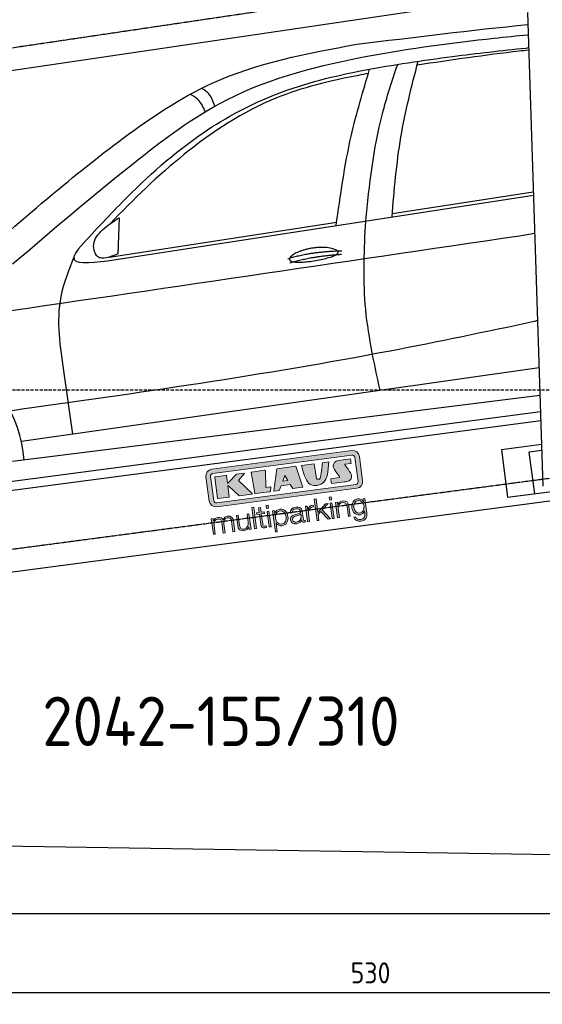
# Model space of a CAD drawing. Header units: millimetres. Extents: x -338 to 6218, y -302 to 5369.
# Tile 2 of 4: x 1678 to 3423, y -302 to 2987. Entities that reach past the tile are written whole.
import ezdxf

# ---------------------------------------------------------------- set-up
doc = ezdxf.new("R2010")
doc.units = ezdxf.units.MM
doc.linetypes.add('GEN3', pattern=[6.25, 5, -1.25])
doc.linetypes.add('GEN7', pattern=[15, 10, -2.5, 0, -2.5])
for name, color, linetype in [('3', 6, 'GEN3'), ('4', 3, 'Continuous'), ('5', 3, 'Continuous'), ('7', 4, 'GEN7'), ('car', 10, 'Continuous'), ('Logo', 7, 'Continuous')]:
    doc.layers.add(name, color=color, linetype=linetype)
doc.styles.get("Standard").update_dxf_attribs({"font": 'ISOCP.SHX'})
doc.dimstyles.new('GEN-ISO$0', dxfattribs={"dimscale": 20, "dimtxt": 3.5, "dimasz": 2, "dimexe": 2, "dimexo": 1, "dimgap": 1.5, "dimtad": 1, "dimdec": 1, "dimlfac": 0.1, "dimdsep": 46, "dimtxsty": 'STANDARD', "dimblk": 'PUNKT', "dimcen": 2, "dimclrd": 256, "dimclre": 256, "dimclrt": 2, "dimadec": 0, "dimazin": 0, "dimtp": 0.1, "dimtm": 0.1, "dimtfac": 0.71, "dimtdec": 1, "dimtmove": 2, "dimatfit": 3, "dimldrblk": 'PUNKT', "dimfxl": 1, "dimtolj": 1, "dimarcsym": 0})

# ---------------------------------------------------------------- blocks, each defined once
blk = doc.blocks.new('PUNKT')
at = {"layer": '4', "color": 0, "linetype": 'ByBlock'}
blk.add_line((-0.5, 0), (-1, 0), dxfattribs=at)
at = {"layer": '4', "color": 0, "linetype": 'ByBlock', "const_width": 0.5}
blk.add_lwpolyline([(-0.25, 0, 1), (0.25, 0, 1)], format="xyb", close=True, dxfattribs=at)
blk = doc.blocks.new('*D3')
at = {"layer": '5', "lineweight": -2}
for p, q in [((200, -20.2), (200, -301.7)), ((5500, -20.2), (5500, -301.7)), ((240, -261.7), (5460, -261.7))]:
    blk.add_line(p, q, dxfattribs=at)
at = {"layer": 'DEFPOINTS', "color": 0}
for p in [(200, -0.2), (5500, -0.2), (5500, -261.7)]:
    blk.add_point(p, dxfattribs=at)
at = {"layer": '5', "lineweight": -2, "xscale": 40, "yscale": 40, "zscale": 40, "rotation": 180}
blk.add_blockref('PUNKT', (200, -261.7), dxfattribs=at)
at = {"layer": '5', "lineweight": -2, "xscale": 40, "yscale": 40, "zscale": 40}
blk.add_blockref('PUNKT', (5500, -261.7), dxfattribs=at)
at = {"layer": '5', "color": 2, "insert": (2850, -196.7), "char_height": 70, "attachment_point": 5}
blk.add_mtext('\\A1;530', dxfattribs=at)
blk = doc.blocks.new('KLAUS')
at = {"layer": 'Logo'}
h = blk.add_hatch(color=8, dxfattribs=at)
h.dxf.hatch_style = 2
edge = h.paths.add_edge_path()
edge.add_spline(control_points=[(3.6, 29.09), (2.88, 29.09), (2.3, 28.51), (2.3, 27.8), (2.3, 27.8), (2.3, 16.11), (2.3, 16.11), (2.3, 15.39), (2.88, 14.81), (3.6, 14.81), (3.6, 14.81), (71.16, 14.81), (71.16, 14.81), (71.88, 14.81), (72.46, 15.39), (72.46, 16.11), (72.46, 16.11), (72.46, 27.8), (72.46, 27.8), (72.46, 28.51), (71.88, 29.09), (71.16, 29.09), (71.16, 29.09), (3.6, 29.09), (3.6, 29.09), (3.6, 29.09), (3.6, 29.09), (3.6, 29.09)], knot_values=[0, 0, 0, 0, 1, 1, 1, 2, 2, 2, 3, 3, 3, 4, 4, 4, 5, 5, 5, 6, 6, 6, 7, 7, 7, 8, 8, 8, 9, 9, 9, 9], degree=3, periodic=0)
edge = h.paths.add_edge_path()
edge.add_spline(control_points=[(3.35, 31.23), (3.35, 31.23), (71.47, 31.23), (71.47, 31.23), (73.26, 31.23), (74.71, 29.77), (74.71, 27.99), (74.71, 27.99), (74.71, 16.17), (74.71, 16.17), (74.71, 14.38), (73.26, 12.93), (71.47, 12.93), (71.47, 12.93), (3.35, 12.93), (3.35, 12.93), (1.56, 12.93), (0.11, 14.38), (0.11, 16.17), (0.11, 16.17), (0.11, 27.99), (0.11, 27.99), (0.11, 29.77), (1.56, 31.23), (3.35, 31.23), (3.35, 31.23), (3.35, 31.23), (3.35, 31.23)], knot_values=[0, 0, 0, 0, 1, 1, 1, 2, 2, 2, 3, 3, 3, 4, 4, 4, 5, 5, 5, 6, 6, 6, 7, 7, 7, 8, 8, 8, 9, 9, 9, 9], degree=3, periodic=0)
h = blk.add_hatch(color=8, dxfattribs=at)
h.dxf.hatch_style = 2
edge = h.paths.add_edge_path()
edge.add_spline(control_points=[(4.5, 27.33), (4.5, 27.33), (9.7, 27.33), (9.7, 27.33), (9.84, 27.33), (9.96, 27.22), (9.96, 27.08), (9.96, 27.08), (9.96, 23.69), (9.96, 23.69), (9.96, 23.69), (9.94, 23.64), (10.04, 23.59), (10.14, 23.53), (10.2, 23.57), (10.2, 23.57), (10.2, 23.57), (10.51, 23.75), (10.51, 23.75), (10.51, 23.75), (14.94, 27.33), (14.94, 27.33), (14.94, 27.33), (18.41, 27.33), (18.41, 27.33), (18.41, 27.33), (18.49, 27.33), (18.56, 27.2), (18.65, 27.04), (18.53, 26.91), (18.53, 26.91), (18.53, 26.91), (15.49, 24.11), (15.49, 24.11), (15.49, 24.11), (21.14, 17.06), (21.14, 17.06), (21.14, 17.06), (21.13, 16.91), (21.13, 16.91), (21.08, 16.84), (20.99, 16.82), (20.99, 16.82), (20.99, 16.82), (14.7, 16.82), (14.7, 16.82), (14.7, 16.82), (10.26, 22.17), (10.26, 22.17), (10.26, 22.17), (10.19, 22.24), (10.08, 22.21), (9.97, 22.18), (9.96, 22.11), (9.96, 22.11), (9.96, 22.11), (9.96, 17.08), (9.96, 17.08), (9.96, 16.94), (9.84, 16.82), (9.7, 16.82), (9.7, 16.82), (4.5, 16.82), (4.5, 16.82), (4.36, 16.82), (4.25, 16.94), (4.25, 17.08), (4.25, 17.08), (4.25, 27.08), (4.25, 27.08), (4.25, 27.22), (4.36, 27.33), (4.5, 27.33), (4.5, 27.33), (4.5, 27.33), (4.5, 27.33)], knot_values=[0, 0, 0, 0, 1, 1, 1, 2, 2, 2, 3, 3, 3, 4, 4, 4, 5, 5, 5, 6, 6, 6, 7, 7, 7, 8, 8, 8, 9, 9, 9, 10, 10, 10, 11, 11, 11, 12, 12, 12, 13, 13, 13, 14, 14, 14, 15, 15, 15, 16, 16, 16, 17, 17, 17, 18, 18, 18, 19, 19, 19, 20, 20, 20, 21, 21, 21, 22, 22, 22, 23, 23, 23, 24, 24, 24, 25, 25, 25, 25], degree=3, periodic=0)
h = blk.add_hatch(color=8, dxfattribs=at)
h.dxf.hatch_style = 2
h.paths.add_polyline_path([(22.42, 17.06), (21.97, 27.15), (22.24, 27.33), (28.55, 27.33), (28.86, 26.97), (28.01, 19.08), (30.26, 19.07), (30.44, 18.95), (30.08, 16.95), (29.49, 16.82), (22.6, 16.82)])
h = blk.add_hatch(color=8, dxfattribs=at)
h.paths.add_polyline_path([(36.52, 21.01), (38.93, 21.01), (37.87, 23.57)])
h.paths.add_polyline_path([(34.52, 27.33), (43.65, 27.33), (45.76, 16.94), (45.57, 16.82), (40.83, 16.82), (39.89, 18.95), (35.42, 18.95), (34.27, 16.82), (31.78, 16.82), (31.66, 17)])
h = blk.add_hatch(color=8, dxfattribs=at)
h.dxf.hatch_style = 2
edge = h.paths.add_edge_path()
edge.add_spline(control_points=[(52.69, 27.32), (52.69, 27.32), (52.88, 20.14), (52.88, 20.14), (53.01, 19.89), (53.2, 19.77), (53.43, 19.71), (53.91, 19.59), (54.43, 19.57), (54.64, 20.03), (55.23, 21.34), (56.27, 25.45), (56.6, 27.33), (56.6, 27.33), (59.77, 27.33), (59.77, 27.33), (58.77, 23.9), (58.56, 16.82), (52.63, 16.76), (48.72, 16.72), (48.01, 19.35), (47.27, 22.24), (46.89, 23.68), (46.54, 27.33), (46.54, 27.33), (46.54, 27.33), (52.69, 27.32), (52.69, 27.32), (52.69, 27.32), (52.69, 27.32), (52.69, 27.32)], knot_values=[0, 0, 0, 0, 1, 1, 1, 2, 2, 2, 3, 3, 3, 4, 4, 4, 5, 5, 5, 6, 6, 6, 7, 7, 7, 8, 8, 8, 9, 9, 9, 10, 10, 10, 10], degree=3, periodic=0)
h = blk.add_hatch(color=8, dxfattribs=at)
h.dxf.hatch_style = 2
edge = h.paths.add_edge_path()
edge.add_spline(control_points=[(64.46, 27.33), (64.46, 27.33), (70.31, 27.33), (70.31, 27.33), (70.31, 26.52), (70.31, 26.02), (70.31, 25.12), (70.31, 25.12), (67.3, 25.12), (67.3, 25.12), (67.24, 25.04), (67.25, 25.11), (67.25, 24.91), (67.25, 24.88), (69.73, 20.38), (69.73, 19.57), (69.73, 16.4), (67.22, 16.81), (65.9, 16.82), (65.9, 16.82), (59.59, 16.82), (59.59, 16.82), (59.59, 17.76), (59.59, 18.23), (59.59, 19.14), (59.59, 19.14), (63.75, 19.14), (63.75, 19.14), (63.82, 19.22), (63.81, 19.11), (63.81, 19.31), (63.81, 20.32), (61.58, 23.06), (61.58, 24.63), (61.58, 26.33), (62.83, 27.34), (64.46, 27.33), (64.46, 27.33), (64.46, 27.33), (64.46, 27.33)], knot_values=[0, 0, 0, 0, 1, 1, 1, 2, 2, 2, 3, 3, 3, 4, 4, 4, 5, 5, 5, 6, 6, 6, 7, 7, 7, 8, 8, 8, 9, 9, 9, 10, 10, 10, 11, 11, 11, 12, 12, 12, 13, 13, 13, 13], degree=3, periodic=0)
h = blk.add_hatch(color=30, dxfattribs=at)
h.dxf.hatch_style = 2
h.paths.add_polyline_path([(20.07, 0), (20.99, 0), (20.99, 10.45), (20.07, 10.45)])
h = blk.add_hatch(color=30, dxfattribs=at)
h.dxf.hatch_style = 2
edge = h.paths.add_edge_path()
edge.add_spline(control_points=[(24.22, 9.82), (24.22, 9.82), (23.3, 9.82), (23.3, 9.82), (23.3, 9.82), (23.3, 7.55), (23.3, 7.55), (23.3, 7.55), (21.98, 7.55), (21.98, 7.55), (21.98, 7.55), (21.98, 6.78), (21.98, 6.78), (21.98, 6.78), (23.3, 6.78), (23.3, 6.78), (23.3, 6.78), (23.3, 1.61), (23.3, 1.61), (23.28, 0.32), (23.71, -0.09), (24.94, -0.09), (25.22, -0.09), (25.48, -0.06), (25.76, -0.06), (25.76, -0.06), (25.76, 0.73), (25.76, 0.73), (25.5, 0.7), (25.23, 0.69), (24.97, 0.69), (24.31, 0.73), (24.22, 1.08), (24.22, 1.68), (24.22, 1.68), (24.22, 6.78), (24.22, 6.78), (24.22, 6.78), (25.76, 6.78), (25.76, 6.78), (25.76, 6.78), (25.76, 7.55), (25.76, 7.55), (25.76, 7.55), (24.22, 7.55), (24.22, 7.55), (24.22, 7.55), (24.22, 9.82), (24.22, 9.82), (24.22, 9.82), (24.22, 9.82), (24.22, 9.82)], knot_values=[0, 0, 0, 0, 1, 1, 1, 2, 2, 2, 3, 3, 3, 4, 4, 4, 5, 5, 5, 6, 6, 6, 7, 7, 7, 8, 8, 8, 9, 9, 9, 10, 10, 10, 11, 11, 11, 12, 12, 12, 13, 13, 13, 14, 14, 14, 15, 15, 15, 16, 16, 16, 17, 17, 17, 17], degree=3, periodic=0)
h = blk.add_hatch(color=30, dxfattribs=at)
h.paths.add_polyline_path([(27.1, 0), (28.03, 0), (28.03, 7.55), (27.1, 7.55)])
h.paths.add_polyline_path([(27.1, 8.98), (28.03, 8.98), (28.03, 10.45), (27.1, 10.45)])
h = blk.add_hatch(color=30, dxfattribs=at)
h.dxf.hatch_style = 2
h.paths.add_polyline_path([(50.4, 0), (51.32, 0), (51.32, 2.87), (52.82, 4.11), (55.8, 0), (56.96, 0), (53.52, 4.76), (56.74, 7.55), (55.51, 7.55), (51.32, 3.89), (51.32, 10.45), (50.4, 10.45)])
h = blk.add_hatch(color=30, dxfattribs=at)
h.paths.add_polyline_path([(57.74, 0), (58.66, 0), (58.66, 7.55), (57.74, 7.55)])
h.paths.add_polyline_path([(57.74, 8.98), (58.66, 8.98), (58.66, 10.45), (57.74, 10.45)])
h = blk.add_hatch(color=30, dxfattribs=at)
h.dxf.hatch_style = 2
edge = h.paths.add_edge_path()
edge.add_spline(control_points=[(0, 0), (0, 0), (0.92, 0), (0.92, 0), (0.92, 0), (0.92, 4.22), (0.92, 4.22), (0.94, 5.8), (1.58, 7), (3.18, 7), (4.35, 7), (4.77, 6.15), (4.76, 5.12), (4.76, 5.12), (4.76, 0), (4.76, 0), (4.76, 0), (5.68, 0), (5.68, 0), (5.68, 0), (5.68, 4.27), (5.68, 4.27), (5.68, 5.68), (6.14, 7), (7.73, 7), (9.05, 7), (9.52, 6.32), (9.52, 5.08), (9.52, 5.08), (9.52, 0), (9.52, 0), (9.52, 0), (10.44, 0), (10.44, 0), (10.44, 0), (10.44, 5.12), (10.44, 5.12), (10.44, 6.91), (9.59, 7.77), (7.94, 7.77), (6.94, 7.77), (5.99, 7.29), (5.54, 6.3), (5.26, 7.29), (4.36, 7.77), (3.37, 7.77), (2.17, 7.77), (1.38, 7.19), (0.89, 6.28), (0.89, 6.28), (0.85, 6.28), (0.85, 6.28), (0.85, 6.28), (0.85, 7.55), (0.85, 7.55), (0.85, 7.55), (0, 7.55), (0, 7.55), (0, 7.55), (0, 0), (0, 0), (0, 0), (0, 0), (0, 0)], knot_values=[0, 0, 0, 0, 1, 1, 1, 2, 2, 2, 3, 3, 3, 4, 4, 4, 5, 5, 5, 6, 6, 6, 7, 7, 7, 8, 8, 8, 9, 9, 9, 10, 10, 10, 11, 11, 11, 12, 12, 12, 13, 13, 13, 14, 14, 14, 15, 15, 15, 16, 16, 16, 17, 17, 17, 18, 18, 18, 19, 19, 19, 20, 20, 20, 21, 21, 21, 21], degree=3, periodic=0)
h = blk.add_hatch(color=30, dxfattribs=at)
h.dxf.hatch_style = 2
edge = h.paths.add_edge_path()
edge.add_spline(control_points=[(18.31, 7.55), (18.31, 7.55), (17.39, 7.55), (17.39, 7.55), (17.39, 7.55), (17.39, 3.59), (17.39, 3.59), (17.39, 2.05), (16.7, 0.56), (15.12, 0.56), (13.66, 0.56), (13.15, 1.27), (13.1, 2.64), (13.1, 2.64), (13.1, 7.55), (13.1, 7.55), (13.1, 7.55), (12.18, 7.55), (12.18, 7.55), (12.18, 7.55), (12.18, 2.65), (12.18, 2.65), (12.18, 0.89), (12.93, -0.22), (14.83, -0.22), (15.96, -0.22), (16.95, 0.35), (17.44, 1.36), (17.44, 1.36), (17.47, 1.36), (17.47, 1.36), (17.47, 1.36), (17.47, 0), (17.47, 0), (17.47, 0), (18.31, 0), (18.31, 0), (18.31, 0), (18.31, 7.55), (18.31, 7.55), (18.31, 7.55), (18.31, 7.55), (18.31, 7.55)], knot_values=[0, 0, 0, 0, 1, 1, 1, 2, 2, 2, 3, 3, 3, 4, 4, 4, 5, 5, 5, 6, 6, 6, 7, 7, 7, 8, 8, 8, 9, 9, 9, 10, 10, 10, 11, 11, 11, 12, 12, 12, 13, 13, 13, 14, 14, 14, 14], degree=3, periodic=0)
h = blk.add_hatch(color=30, dxfattribs=at)
edge = h.paths.add_edge_path()
edge.add_spline(control_points=[(35.84, 3.78), (35.84, 2.21), (35.12, 0.56), (33.37, 0.56), (31.4, 0.56), (30.72, 2.21), (30.72, 3.78), (30.72, 5.49), (31.33, 7), (33.37, 7), (35.12, 7), (35.84, 5.34), (35.84, 3.78), (35.84, 3.78), (35.84, 3.78), (35.84, 3.78)], knot_values=[0, 0, 0, 0, 1, 1, 1, 2, 2, 2, 3, 3, 3, 4, 4, 4, 5, 5, 5, 5], degree=3, periodic=0)
edge = h.paths.add_edge_path()
edge.add_spline(control_points=[(29.79, -2.8), (29.79, -2.8), (30.72, -2.8), (30.72, -2.8), (30.72, -2.8), (30.72, 1.43), (30.72, 1.43), (30.72, 1.43), (30.74, 1.43), (30.74, 1.43), (31.14, 0.35), (32.24, -0.22), (33.37, -0.22), (35.66, -0.22), (36.76, 1.64), (36.76, 3.78), (36.76, 5.91), (35.66, 7.77), (33.37, 7.77), (32.15, 7.77), (31.1, 7.14), (30.67, 6.12), (30.67, 6.12), (30.64, 6.12), (30.64, 6.12), (30.64, 6.12), (30.64, 7.55), (30.64, 7.55), (30.64, 7.55), (29.79, 7.55), (29.79, 7.55), (29.79, 7.55), (29.79, -2.8), (29.79, -2.8), (29.79, -2.8), (29.79, -2.8), (29.79, -2.8)], knot_values=[0, 0, 0, 0, 1, 1, 1, 2, 2, 2, 3, 3, 3, 4, 4, 4, 5, 5, 5, 6, 6, 6, 7, 7, 7, 8, 8, 8, 9, 9, 9, 10, 10, 10, 11, 11, 11, 12, 12, 12, 12], degree=3, periodic=0)
h = blk.add_hatch(color=30, dxfattribs=at)
edge = h.paths.add_edge_path()
edge.add_spline(control_points=[(43.03, 2.93), (43.04, 1.45), (41.8, 0.56), (40.39, 0.56), (39.53, 0.56), (38.71, 1.13), (38.71, 2.05), (38.71, 3.53), (40.66, 3.51), (42.22, 3.79), (42.47, 3.84), (42.88, 3.91), (43, 4.13), (43, 4.13), (43.03, 4.13), (43.03, 4.13), (43.03, 4.13), (43.03, 2.93), (43.03, 2.93), (43.03, 2.93), (43.03, 2.93), (43.03, 2.93)], knot_values=[0, 0, 0, 0, 1, 1, 1, 2, 2, 2, 3, 3, 3, 4, 4, 4, 5, 5, 5, 6, 6, 6, 7, 7, 7, 7], degree=3, periodic=0)
edge = h.paths.add_edge_path()
edge.add_spline(control_points=[(39.03, 5.24), (39.06, 6.47), (39.91, 7), (41.05, 7), (42.14, 7), (43.03, 6.69), (43.03, 5.45), (43.03, 4.61), (42.6, 4.51), (41.84, 4.42), (39.85, 4.19), (37.79, 4.11), (37.79, 1.99), (37.79, 0.47), (38.93, -0.22), (40.32, -0.22), (41.77, -0.22), (42.43, 0.34), (43.07, 1.32), (43.07, 1.32), (43.1, 1.32), (43.1, 1.32), (43.1, 0.53), (43.25, 0), (44.19, 0), (44.43, 0), (44.58, 0.01), (44.79, 0.06), (44.79, 0.06), (44.79, 0.83), (44.79, 0.83), (44.71, 0.81), (44.6, 0.78), (44.49, 0.78), (44.13, 0.78), (43.95, 0.98), (43.95, 1.33), (43.95, 1.33), (43.95, 5.34), (43.95, 5.34), (43.95, 7.36), (42.5, 7.77), (41.17, 7.77), (39.44, 7.77), (38.2, 7.01), (38.11, 5.24), (38.11, 5.24), (39.03, 5.24), (39.03, 5.24), (39.03, 5.24), (39.03, 5.24), (39.03, 5.24)], knot_values=[0, 0, 0, 0, 1, 1, 1, 2, 2, 2, 3, 3, 3, 4, 4, 4, 5, 5, 5, 6, 6, 6, 7, 7, 7, 8, 8, 8, 9, 9, 9, 10, 10, 10, 11, 11, 11, 12, 12, 12, 13, 13, 13, 14, 14, 14, 15, 15, 15, 16, 16, 16, 17, 17, 17, 17], degree=3, periodic=0)
h = blk.add_hatch(color=30, dxfattribs=at)
h.dxf.hatch_style = 2
edge = h.paths.add_edge_path()
edge.add_spline(control_points=[(45.79, 0), (45.79, 0), (46.71, 0), (46.71, 0), (46.71, 0), (46.71, 4.03), (46.71, 4.03), (46.71, 5.59), (47.85, 6.82), (49.52, 6.73), (49.52, 6.73), (49.52, 7.66), (49.52, 7.66), (48.16, 7.72), (47.14, 7), (46.67, 5.78), (46.67, 5.78), (46.64, 5.78), (46.64, 5.78), (46.64, 5.78), (46.64, 7.55), (46.64, 7.55), (46.64, 7.55), (45.79, 7.55), (45.79, 7.55), (45.79, 7.55), (45.79, 0), (45.79, 0), (45.79, 0), (45.79, 0), (45.79, 0)], knot_values=[0, 0, 0, 0, 1, 1, 1, 2, 2, 2, 3, 3, 3, 4, 4, 4, 5, 5, 5, 6, 6, 6, 7, 7, 7, 8, 8, 8, 9, 9, 9, 10, 10, 10, 10], degree=3, periodic=0)
h = blk.add_hatch(color=30, dxfattribs=at)
h.dxf.hatch_style = 2
edge = h.paths.add_edge_path()
edge.add_spline(control_points=[(60.41, 0), (60.41, 0), (61.33, 0), (61.33, 0), (61.33, 0), (61.33, 4.41), (61.33, 4.41), (61.36, 5.89), (62.24, 7), (63.7, 7), (65.2, 7), (65.62, 6.02), (65.62, 4.71), (65.62, 4.71), (65.62, 0), (65.62, 0), (65.62, 0), (66.54, 0), (66.54, 0), (66.54, 0), (66.54, 4.86), (66.54, 4.86), (66.54, 6.66), (65.9, 7.77), (63.78, 7.77), (62.71, 7.77), (61.7, 7.16), (61.36, 6.25), (61.36, 6.25), (61.33, 6.25), (61.33, 6.25), (61.33, 6.25), (61.33, 7.55), (61.33, 7.55), (61.33, 7.55), (60.41, 7.55), (60.41, 7.55), (60.41, 7.55), (60.41, 0), (60.41, 0), (60.41, 0), (60.41, 0), (60.41, 0)], knot_values=[0, 0, 0, 0, 1, 1, 1, 2, 2, 2, 3, 3, 3, 4, 4, 4, 5, 5, 5, 6, 6, 6, 7, 7, 7, 8, 8, 8, 9, 9, 9, 10, 10, 10, 11, 11, 11, 12, 12, 12, 13, 13, 13, 14, 14, 14, 14], degree=3, periodic=0)
h = blk.add_hatch(color=30, dxfattribs=at)
edge = h.paths.add_edge_path()
edge.add_spline(control_points=[(71.32, 0.86), (69.62, 0.86), (68.83, 2.34), (68.83, 3.86), (68.83, 5.43), (69.56, 7), (71.32, 7), (73.06, 7), (73.75, 5.34), (73.75, 3.86), (73.75, 2.33), (72.91, 0.86), (71.32, 0.86), (71.32, 0.86), (71.32, 0.86), (71.32, 0.86)], knot_values=[0, 0, 0, 0, 1, 1, 1, 2, 2, 2, 3, 3, 3, 4, 4, 4, 5, 5, 5, 5], degree=3, periodic=0)
edge = h.paths.add_edge_path()
edge.add_spline(control_points=[(74.67, 7.55), (74.67, 7.55), (73.75, 7.55), (73.75, 7.55), (73.75, 7.55), (73.75, 6.25), (73.75, 6.25), (73.75, 6.25), (73.72, 6.25), (73.72, 6.25), (73.35, 7.09), (72.41, 7.77), (71.32, 7.77), (69.13, 7.77), (67.9, 6.05), (67.9, 3.97), (67.9, 1.82), (68.9, 0.09), (71.32, 0.09), (72.4, 0.09), (73.29, 0.72), (73.72, 1.64), (73.72, 1.64), (73.75, 1.64), (73.75, 1.64), (73.75, 1.64), (73.75, 0.61), (73.75, 0.61), (73.75, -1.23), (73.01, -2.24), (71.32, -2.24), (70.29, -2.24), (69.31, -1.85), (69.1, -0.73), (69.1, -0.73), (68.18, -0.73), (68.18, -0.73), (68.31, -2.34), (69.81, -3.02), (71.32, -3.02), (73.79, -3.02), (74.65, -1.64), (74.67, 0.61), (74.67, 0.61), (74.67, 7.55), (74.67, 7.55), (74.67, 7.55), (74.67, 7.55), (74.67, 7.55)], knot_values=[0, 0, 0, 0, 1, 1, 1, 2, 2, 2, 3, 3, 3, 4, 4, 4, 5, 5, 5, 6, 6, 6, 7, 7, 7, 8, 8, 8, 9, 9, 9, 10, 10, 10, 11, 11, 11, 12, 12, 12, 13, 13, 13, 14, 14, 14, 15, 15, 15, 16, 16, 16, 16], degree=3, periodic=0)
at = {"layer": 'Logo', "lineweight": 0}
for points in [[(22.42, 17.06), (21.97, 27.15), (22.24, 27.33), (28.55, 27.33), (28.86, 26.97), (28.01, 19.08), (30.26, 19.07), (30.44, 18.95), (30.08, 16.95), (29.49, 16.82), (22.6, 16.82), (22.42, 17.06), (22.42, 17.06)], [(34.52, 27.33), (43.65, 27.33), (45.76, 16.94), (45.57, 16.82), (40.83, 16.82), (39.89, 18.95), (35.42, 18.95), (34.27, 16.82), (31.78, 16.82), (31.66, 17), (34.52, 27.33), (34.52, 27.33)], [(36.52, 21.01), (38.93, 21.01), (37.87, 23.57), (36.52, 21.01), (36.52, 21.01)], [(20.07, 0), (20.99, 0), (20.99, 10.45), (20.07, 10.45), (20.07, 0), (20.07, 0)], [(27.1, 8.98), (28.03, 8.98), (28.03, 10.45), (27.1, 10.45), (27.1, 8.98), (27.1, 8.98)], [(50.4, 0), (51.32, 0), (51.32, 2.87), (52.82, 4.11), (55.8, 0), (56.96, 0), (53.52, 4.76), (56.74, 7.55), (55.51, 7.55), (51.32, 3.89), (51.32, 10.45), (50.4, 10.45), (50.4, 0), (50.4, 0)], [(57.74, 8.98), (58.66, 8.98), (58.66, 10.45), (57.74, 10.45), (57.74, 8.98), (57.74, 8.98)], [(27.1, 0), (28.03, 0), (28.03, 7.55), (27.1, 7.55), (27.1, 0), (27.1, 0)], [(57.74, 0), (58.66, 0), (58.66, 7.55), (57.74, 7.55), (57.74, 0), (57.74, 0)]]:
    blk.add_lwpolyline(points, dxfattribs=at)
for points, knots in [([(3.35, 31.23), (3.35, 31.23), (71.47, 31.23), (71.47, 31.23), (73.26, 31.23), (74.71, 29.77), (74.71, 27.99), (74.71, 27.99), (74.71, 16.17), (74.71, 16.17), (74.71, 14.38), (73.26, 12.93), (71.47, 12.93), (71.47, 12.93), (3.35, 12.93), (3.35, 12.93), (1.56, 12.93), (0.11, 14.38), (0.11, 16.17), (0.11, 16.17), (0.11, 27.99), (0.11, 27.99), (0.11, 29.77), (1.56, 31.23), (3.35, 31.23), (3.35, 31.23), (3.35, 31.23), (3.35, 31.23)], [0, 0, 0, 0, 1, 1, 1, 2, 2, 2, 3, 3, 3, 4, 4, 4, 5, 5, 5, 6, 6, 6, 7, 7, 7, 8, 8, 8, 9, 9, 9, 9]), ([(3.6, 29.09), (2.88, 29.09), (2.3, 28.51), (2.3, 27.8), (2.3, 27.8), (2.3, 16.11), (2.3, 16.11), (2.3, 15.39), (2.88, 14.81), (3.6, 14.81), (3.6, 14.81), (71.16, 14.81), (71.16, 14.81), (71.88, 14.81), (72.46, 15.39), (72.46, 16.11), (72.46, 16.11), (72.46, 27.8), (72.46, 27.8), (72.46, 28.51), (71.88, 29.09), (71.16, 29.09), (71.16, 29.09), (3.6, 29.09), (3.6, 29.09), (3.6, 29.09), (3.6, 29.09), (3.6, 29.09)], [0, 0, 0, 0, 1, 1, 1, 2, 2, 2, 3, 3, 3, 4, 4, 4, 5, 5, 5, 6, 6, 6, 7, 7, 7, 8, 8, 8, 9, 9, 9, 9]), ([(4.5, 27.33), (4.5, 27.33), (9.7, 27.33), (9.7, 27.33), (9.84, 27.33), (9.96, 27.22), (9.96, 27.08), (9.96, 27.08), (9.96, 23.69), (9.96, 23.69), (9.96, 23.69), (9.94, 23.64), (10.04, 23.59), (10.14, 23.53), (10.2, 23.57), (10.2, 23.57), (10.2, 23.57), (10.51, 23.75), (10.51, 23.75), (10.51, 23.75), (14.94, 27.33), (14.94, 27.33), (14.94, 27.33), (18.41, 27.33), (18.41, 27.33), (18.41, 27.33), (18.49, 27.33), (18.56, 27.2), (18.65, 27.04), (18.53, 26.91), (18.53, 26.91), (18.53, 26.91), (15.49, 24.11), (15.49, 24.11), (15.49, 24.11), (21.14, 17.06), (21.14, 17.06), (21.14, 17.06), (21.13, 16.91), (21.13, 16.91), (21.08, 16.84), (20.99, 16.82), (20.99, 16.82), (20.99, 16.82), (14.7, 16.82), (14.7, 16.82), (14.7, 16.82), (10.26, 22.17), (10.26, 22.17), (10.26, 22.17), (10.19, 22.24), (10.08, 22.21), (9.97, 22.18), (9.96, 22.11), (9.96, 22.11), (9.96, 22.11), (9.96, 17.08), (9.96, 17.08), (9.96, 16.94), (9.84, 16.82), (9.7, 16.82), (9.7, 16.82), (4.5, 16.82), (4.5, 16.82), (4.36, 16.82), (4.25, 16.94), (4.25, 17.08), (4.25, 17.08), (4.25, 27.08), (4.25, 27.08), (4.25, 27.22), (4.36, 27.33), (4.5, 27.33), (4.5, 27.33), (4.5, 27.33), (4.5, 27.33)], [0, 0, 0, 0, 1, 1, 1, 2, 2, 2, 3, 3, 3, 4, 4, 4, 5, 5, 5, 6, 6, 6, 7, 7, 7, 8, 8, 8, 9, 9, 9, 10, 10, 10, 11, 11, 11, 12, 12, 12, 13, 13, 13, 14, 14, 14, 15, 15, 15, 16, 16, 16, 17, 17, 17, 18, 18, 18, 19, 19, 19, 20, 20, 20, 21, 21, 21, 22, 22, 22, 23, 23, 23, 24, 24, 24, 25, 25, 25, 25]), ([(52.69, 27.32), (52.69, 27.32), (52.88, 20.14), (52.88, 20.14), (53.01, 19.89), (53.2, 19.77), (53.43, 19.71), (53.91, 19.59), (54.43, 19.57), (54.64, 20.03), (55.23, 21.34), (56.27, 25.45), (56.6, 27.33), (56.6, 27.33), (59.77, 27.33), (59.77, 27.33), (58.77, 23.9), (58.56, 16.82), (52.63, 16.76), (48.72, 16.72), (48.01, 19.35), (47.27, 22.24), (46.89, 23.68), (46.54, 27.33), (46.54, 27.33), (46.54, 27.33), (52.69, 27.32), (52.69, 27.32), (52.69, 27.32), (52.69, 27.32), (52.69, 27.32)], [0, 0, 0, 0, 1, 1, 1, 2, 2, 2, 3, 3, 3, 4, 4, 4, 5, 5, 5, 6, 6, 6, 7, 7, 7, 8, 8, 8, 9, 9, 9, 10, 10, 10, 10]), ([(64.46, 27.33), (64.46, 27.33), (70.31, 27.33), (70.31, 27.33), (70.31, 26.52), (70.31, 26.02), (70.31, 25.12), (70.31, 25.12), (67.3, 25.12), (67.3, 25.12), (67.24, 25.04), (67.25, 25.11), (67.25, 24.91), (67.25, 24.88), (69.73, 20.38), (69.73, 19.57), (69.73, 16.4), (67.22, 16.81), (65.9, 16.82), (65.9, 16.82), (59.59, 16.82), (59.59, 16.82), (59.59, 17.76), (59.59, 18.23), (59.59, 19.14), (59.59, 19.14), (63.75, 19.14), (63.75, 19.14), (63.82, 19.22), (63.81, 19.11), (63.81, 19.31), (63.81, 20.32), (61.58, 23.06), (61.58, 24.63), (61.58, 26.33), (62.83, 27.34), (64.46, 27.33), (64.46, 27.33), (64.46, 27.33), (64.46, 27.33)], [0, 0, 0, 0, 1, 1, 1, 2, 2, 2, 3, 3, 3, 4, 4, 4, 5, 5, 5, 6, 6, 6, 7, 7, 7, 8, 8, 8, 9, 9, 9, 10, 10, 10, 11, 11, 11, 12, 12, 12, 13, 13, 13, 13]), ([(24.22, 9.82), (24.22, 9.82), (23.3, 9.82), (23.3, 9.82), (23.3, 9.82), (23.3, 7.55), (23.3, 7.55), (23.3, 7.55), (21.98, 7.55), (21.98, 7.55), (21.98, 7.55), (21.98, 6.78), (21.98, 6.78), (21.98, 6.78), (23.3, 6.78), (23.3, 6.78), (23.3, 6.78), (23.3, 1.61), (23.3, 1.61), (23.28, 0.32), (23.71, -0.09), (24.94, -0.09), (25.22, -0.09), (25.48, -0.06), (25.76, -0.06), (25.76, -0.06), (25.76, 0.73), (25.76, 0.73), (25.5, 0.7), (25.23, 0.69), (24.97, 0.69), (24.31, 0.73), (24.22, 1.08), (24.22, 1.68), (24.22, 1.68), (24.22, 6.78), (24.22, 6.78), (24.22, 6.78), (25.76, 6.78), (25.76, 6.78), (25.76, 6.78), (25.76, 7.55), (25.76, 7.55), (25.76, 7.55), (24.22, 7.55), (24.22, 7.55), (24.22, 7.55), (24.22, 9.82), (24.22, 9.82), (24.22, 9.82), (24.22, 9.82), (24.22, 9.82)], [0, 0, 0, 0, 1, 1, 1, 2, 2, 2, 3, 3, 3, 4, 4, 4, 5, 5, 5, 6, 6, 6, 7, 7, 7, 8, 8, 8, 9, 9, 9, 10, 10, 10, 11, 11, 11, 12, 12, 12, 13, 13, 13, 14, 14, 14, 15, 15, 15, 16, 16, 16, 17, 17, 17, 17]), ([(0, 0), (0, 0), (0.92, 0), (0.92, 0), (0.92, 0), (0.92, 4.22), (0.92, 4.22), (0.94, 5.8), (1.58, 7), (3.18, 7), (4.35, 7), (4.77, 6.15), (4.76, 5.12), (4.76, 5.12), (4.76, 0), (4.76, 0), (4.76, 0), (5.68, 0), (5.68, 0), (5.68, 0), (5.68, 4.27), (5.68, 4.27), (5.68, 5.68), (6.14, 7), (7.73, 7), (9.05, 7), (9.52, 6.32), (9.52, 5.08), (9.52, 5.08), (9.52, 0), (9.52, 0), (9.52, 0), (10.44, 0), (10.44, 0), (10.44, 0), (10.44, 5.12), (10.44, 5.12), (10.44, 6.91), (9.59, 7.77), (7.94, 7.77), (6.94, 7.77), (5.99, 7.29), (5.54, 6.3), (5.26, 7.29), (4.36, 7.77), (3.37, 7.77), (2.17, 7.77), (1.38, 7.19), (0.89, 6.28), (0.89, 6.28), (0.85, 6.28), (0.85, 6.28), (0.85, 6.28), (0.85, 7.55), (0.85, 7.55), (0.85, 7.55), (0, 7.55), (0, 7.55), (0, 7.55), (0, 0), (0, 0), (0, 0), (0, 0), (0, 0)], [0, 0, 0, 0, 1, 1, 1, 2, 2, 2, 3, 3, 3, 4, 4, 4, 5, 5, 5, 6, 6, 6, 7, 7, 7, 8, 8, 8, 9, 9, 9, 10, 10, 10, 11, 11, 11, 12, 12, 12, 13, 13, 13, 14, 14, 14, 15, 15, 15, 16, 16, 16, 17, 17, 17, 18, 18, 18, 19, 19, 19, 20, 20, 20, 21, 21, 21, 21]), ([(18.31, 7.55), (18.31, 7.55), (17.39, 7.55), (17.39, 7.55), (17.39, 7.55), (17.39, 3.59), (17.39, 3.59), (17.39, 2.05), (16.7, 0.56), (15.12, 0.56), (13.66, 0.56), (13.15, 1.27), (13.1, 2.64), (13.1, 2.64), (13.1, 7.55), (13.1, 7.55), (13.1, 7.55), (12.18, 7.55), (12.18, 7.55), (12.18, 7.55), (12.18, 2.65), (12.18, 2.65), (12.18, 0.89), (12.93, -0.22), (14.83, -0.22), (15.96, -0.22), (16.95, 0.35), (17.44, 1.36), (17.44, 1.36), (17.47, 1.36), (17.47, 1.36), (17.47, 1.36), (17.47, 0), (17.47, 0), (17.47, 0), (18.31, 0), (18.31, 0), (18.31, 0), (18.31, 7.55), (18.31, 7.55), (18.31, 7.55), (18.31, 7.55), (18.31, 7.55)], [0, 0, 0, 0, 1, 1, 1, 2, 2, 2, 3, 3, 3, 4, 4, 4, 5, 5, 5, 6, 6, 6, 7, 7, 7, 8, 8, 8, 9, 9, 9, 10, 10, 10, 11, 11, 11, 12, 12, 12, 13, 13, 13, 14, 14, 14, 14]), ([(29.79, -2.8), (29.79, -2.8), (30.72, -2.8), (30.72, -2.8), (30.72, -2.8), (30.72, 1.43), (30.72, 1.43), (30.72, 1.43), (30.74, 1.43), (30.74, 1.43), (31.14, 0.35), (32.24, -0.22), (33.37, -0.22), (35.66, -0.22), (36.76, 1.64), (36.76, 3.78), (36.76, 5.91), (35.66, 7.77), (33.37, 7.77), (32.15, 7.77), (31.1, 7.14), (30.67, 6.12), (30.67, 6.12), (30.64, 6.12), (30.64, 6.12), (30.64, 6.12), (30.64, 7.55), (30.64, 7.55), (30.64, 7.55), (29.79, 7.55), (29.79, 7.55), (29.79, 7.55), (29.79, -2.8), (29.79, -2.8), (29.79, -2.8), (29.79, -2.8), (29.79, -2.8)], [0, 0, 0, 0, 1, 1, 1, 2, 2, 2, 3, 3, 3, 4, 4, 4, 5, 5, 5, 6, 6, 6, 7, 7, 7, 8, 8, 8, 9, 9, 9, 10, 10, 10, 11, 11, 11, 12, 12, 12, 12]), ([(35.84, 3.78), (35.84, 2.21), (35.12, 0.56), (33.37, 0.56), (31.4, 0.56), (30.72, 2.21), (30.72, 3.78), (30.72, 5.49), (31.33, 7), (33.37, 7), (35.12, 7), (35.84, 5.34), (35.84, 3.78), (35.84, 3.78), (35.84, 3.78), (35.84, 3.78)], [0, 0, 0, 0, 1, 1, 1, 2, 2, 2, 3, 3, 3, 4, 4, 4, 5, 5, 5, 5]), ([(39.03, 5.24), (39.06, 6.47), (39.91, 7), (41.05, 7), (42.14, 7), (43.03, 6.69), (43.03, 5.45), (43.03, 4.61), (42.6, 4.51), (41.84, 4.42), (39.85, 4.19), (37.79, 4.11), (37.79, 1.99), (37.79, 0.47), (38.93, -0.22), (40.32, -0.22), (41.77, -0.22), (42.43, 0.34), (43.07, 1.32), (43.07, 1.32), (43.1, 1.32), (43.1, 1.32), (43.1, 0.53), (43.25, 0), (44.19, 0), (44.43, 0), (44.58, 0.01), (44.79, 0.06), (44.79, 0.06), (44.79, 0.83), (44.79, 0.83), (44.71, 0.81), (44.6, 0.78), (44.49, 0.78), (44.13, 0.78), (43.95, 0.98), (43.95, 1.33), (43.95, 1.33), (43.95, 5.34), (43.95, 5.34), (43.95, 7.36), (42.5, 7.77), (41.17, 7.77), (39.44, 7.77), (38.2, 7.01), (38.11, 5.24), (38.11, 5.24), (39.03, 5.24), (39.03, 5.24), (39.03, 5.24), (39.03, 5.24), (39.03, 5.24)], [0, 0, 0, 0, 1, 1, 1, 2, 2, 2, 3, 3, 3, 4, 4, 4, 5, 5, 5, 6, 6, 6, 7, 7, 7, 8, 8, 8, 9, 9, 9, 10, 10, 10, 11, 11, 11, 12, 12, 12, 13, 13, 13, 14, 14, 14, 15, 15, 15, 16, 16, 16, 17, 17, 17, 17]), ([(45.79, 0), (45.79, 0), (46.71, 0), (46.71, 0), (46.71, 0), (46.71, 4.03), (46.71, 4.03), (46.71, 5.59), (47.85, 6.82), (49.52, 6.73), (49.52, 6.73), (49.52, 7.66), (49.52, 7.66), (48.16, 7.72), (47.14, 7), (46.67, 5.78), (46.67, 5.78), (46.64, 5.78), (46.64, 5.78), (46.64, 5.78), (46.64, 7.55), (46.64, 7.55), (46.64, 7.55), (45.79, 7.55), (45.79, 7.55), (45.79, 7.55), (45.79, 0), (45.79, 0), (45.79, 0), (45.79, 0), (45.79, 0)], [0, 0, 0, 0, 1, 1, 1, 2, 2, 2, 3, 3, 3, 4, 4, 4, 5, 5, 5, 6, 6, 6, 7, 7, 7, 8, 8, 8, 9, 9, 9, 10, 10, 10, 10]), ([(60.41, 0), (60.41, 0), (61.33, 0), (61.33, 0), (61.33, 0), (61.33, 4.41), (61.33, 4.41), (61.36, 5.89), (62.24, 7), (63.7, 7), (65.2, 7), (65.62, 6.02), (65.62, 4.71), (65.62, 4.71), (65.62, 0), (65.62, 0), (65.62, 0), (66.54, 0), (66.54, 0), (66.54, 0), (66.54, 4.86), (66.54, 4.86), (66.54, 6.66), (65.9, 7.77), (63.78, 7.77), (62.71, 7.77), (61.7, 7.16), (61.36, 6.25), (61.36, 6.25), (61.33, 6.25), (61.33, 6.25), (61.33, 6.25), (61.33, 7.55), (61.33, 7.55), (61.33, 7.55), (60.41, 7.55), (60.41, 7.55), (60.41, 7.55), (60.41, 0), (60.41, 0), (60.41, 0), (60.41, 0), (60.41, 0)], [0, 0, 0, 0, 1, 1, 1, 2, 2, 2, 3, 3, 3, 4, 4, 4, 5, 5, 5, 6, 6, 6, 7, 7, 7, 8, 8, 8, 9, 9, 9, 10, 10, 10, 11, 11, 11, 12, 12, 12, 13, 13, 13, 14, 14, 14, 14]), ([(74.67, 7.55), (74.67, 7.55), (73.75, 7.55), (73.75, 7.55), (73.75, 7.55), (73.75, 6.25), (73.75, 6.25), (73.75, 6.25), (73.72, 6.25), (73.72, 6.25), (73.35, 7.09), (72.41, 7.77), (71.32, 7.77), (69.13, 7.77), (67.9, 6.05), (67.9, 3.97), (67.9, 1.82), (68.9, 0.09), (71.32, 0.09), (72.4, 0.09), (73.29, 0.72), (73.72, 1.64), (73.72, 1.64), (73.75, 1.64), (73.75, 1.64), (73.75, 1.64), (73.75, 0.61), (73.75, 0.61), (73.75, -1.23), (73.01, -2.24), (71.32, -2.24), (70.29, -2.24), (69.31, -1.85), (69.1, -0.73), (69.1, -0.73), (68.18, -0.73), (68.18, -0.73), (68.31, -2.34), (69.81, -3.02), (71.32, -3.02), (73.79, -3.02), (74.65, -1.64), (74.67, 0.61), (74.67, 0.61), (74.67, 7.55), (74.67, 7.55), (74.67, 7.55), (74.67, 7.55), (74.67, 7.55)], [0, 0, 0, 0, 1, 1, 1, 2, 2, 2, 3, 3, 3, 4, 4, 4, 5, 5, 5, 6, 6, 6, 7, 7, 7, 8, 8, 8, 9, 9, 9, 10, 10, 10, 11, 11, 11, 12, 12, 12, 13, 13, 13, 14, 14, 14, 15, 15, 15, 16, 16, 16, 16]), ([(71.32, 0.86), (69.62, 0.86), (68.83, 2.34), (68.83, 3.86), (68.83, 5.43), (69.56, 7), (71.32, 7), (73.06, 7), (73.75, 5.34), (73.75, 3.86), (73.75, 2.33), (72.91, 0.86), (71.32, 0.86), (71.32, 0.86), (71.32, 0.86), (71.32, 0.86)], [0, 0, 0, 0, 1, 1, 1, 2, 2, 2, 3, 3, 3, 4, 4, 4, 5, 5, 5, 5]), ([(43.03, 2.93), (43.04, 1.45), (41.8, 0.56), (40.39, 0.56), (39.53, 0.56), (38.71, 1.13), (38.71, 2.05), (38.71, 3.53), (40.66, 3.51), (42.22, 3.79), (42.47, 3.84), (42.88, 3.91), (43, 4.13), (43, 4.13), (43.03, 4.13), (43.03, 4.13), (43.03, 4.13), (43.03, 2.93), (43.03, 2.93), (43.03, 2.93), (43.03, 2.93), (43.03, 2.93)], [0, 0, 0, 0, 1, 1, 1, 2, 2, 2, 3, 3, 3, 4, 4, 4, 5, 5, 5, 6, 6, 6, 7, 7, 7, 7])]:
    blk.add_open_spline(points, degree=3, knots=knots, dxfattribs=at)

msp = doc.modelspace()

# ---------------------------------------------------------------- linework, layer by layer
for p, q in [((724.31, 2679.89), (3306.92, 3062.02)), ((3373.9, 3011.27), (3425.4, 1428.99)), ((725, 1322.95), (3417.27, 1678.54)), ((725, 1292.69), (3418.25, 1648.4)), ((3420.87, 1568.06), (3286.74, 1550.34)), ((3286.74, 1550.34), (3307.69, 1391.72)), ((3421.52, 1547.97), (3378.58, 1542.3)), ((3378.58, 1542.3), (3396.92, 1403.5)), ((3307.69, 1391.72), (3519.02, 1419.63)), ((725, 1020.34), (3519.45, 1389.43))]:
    msp.add_line(p, q)
msp.add_lwpolyline([(5842.65, 1678.91), (5805.2, 1626.75), (5832.66, 1561.05), (5700, 1561.05), (5700, 0), (0, 0), (0, 5050), (5700, 5050), (5700, 3950), (5700, 1750)])
msp.add_lwpolyline([(5500, 4850), (200, 4850), (200, 250), (4950, 175.38), (4950, 91.61), (5050, 91.61), (5050, 192.93), (5500, 200), (5500, 1750), (5500, 3950)], close=True)
at = {"layer": '3'}
for p, q in [((429.65, 2712.11), (5440.1, 3453.46)), ((419.33, 1055.62), (5440.72, 1718.83))]:
    msp.add_line(p, q, dxfattribs=at)
at = {"layer": '7'}
msp.add_line((5500, 1750), (200, 1750), dxfattribs=at)
at = {"layer": 'car'}
for p, q in [((1971.44, 2181.89), (3393.77, 2400.66)), ((2922.74, 2339.47), (3393.4, 2412.03)), ((1977.09, 2193.67), (2736.88, 2310.81)), ((2009.98, 2325.01), (2005.57, 2204.82)), ((1684.06, 1578.76), (3412.5, 1825.18)), ((1826.22, 1806.52), (1854.46, 1603.05)), ((3415.55, 1731.54), (1654.7, 1511.13))]:
    msp.add_line(p, q, dxfattribs=at)
msp.add_arc((1280.25, 1489.43), 413.57, 3.67238, 186.8256, dxfattribs=at)
for points, degree in [([(2804.56, 2904.7), (2994.68, 2928.15), (3184.81, 2951.59), (3375.21, 2970.88)], 3), ([(3397.95, 2272.3), (3380.89, 2269.63), (3363.84, 2266.96), (3346.79, 2264.28)], 3), ([(3346.79, 2264.28), (2742.95, 2175.25), (2139.1, 2086.21), (1535.26, 1997.18)], 3), ([(2574.12, 2188.44), (2647.56, 2212.53), (2754.06, 2215.24)], 2), ([(2580.51, 2175.14), (2652.77, 2196.81), (2753.15, 2203.52)], 2), ([(3396.25, 1979.39), (3399.95, 1980.68), (3403.66, 1981.97), (3407.35, 1983.27)], 3)]:
    msp.add_open_spline(points, degree=degree, dxfattribs=at)
for points, degree, knots in [([(1654.81, 2171.03), (1786.06, 2283.13), (2014.75, 2478.44), (2391.33, 2763.02), (2821.09, 2869.98), (3160.69, 2915.32), (3338.17, 2932.86), (3376.33, 2936.42)], 3, [0, 0, 0, 0, 519.0652537, 904.3930705, 1399.8695543, 1820.4340895, 1935.4734453, 1935.4734453, 1935.4734453, 1935.4734453]), ([(1544.91, 2195.26), (1700.79, 2330.96), (1944.39, 2543.01), (2355.9, 2821.92), (2638.3, 2874.03), (2804.56, 2904.7)], 3, [0, 0, 0, 0, 621.3556841, 970.9438453, 1471.3588472, 1471.3588472, 1471.3588472, 1471.3588472]), ([(1873.1, 2220.28), (1922.03, 2273.61), (2050.82, 2413.99), (2262.85, 2605.43), (2540.53, 2753.21), (2826.92, 2822.98), (3024.81, 2850.47), (3123.72, 2864.21)], 3, [0, 0, 0, 0, 217.2100217, 571.8129844, 850.9527003, 1150.8942624, 1450.5878039, 1450.5878039, 1450.5878039, 1450.5878039]), ([(3378, 2885.04), (3367.48, 2883.9), (3242.97, 2870.07), (3118.98, 2851.73), (3005.46, 2834.94)], 3, [367.7511408, 367.7511408, 367.7511408, 367.7511408, 399.5207968, 743.6666384, 743.6666384, 743.6666384, 743.6666384]), ([(3123.72, 2864.21), (3205.51, 2874.06), (3290.46, 2884.3), (3374.62, 2892.66), (3377.75, 2892.97)], 3, [0, 0, 0, 0, 246.2276268, 255.7198793, 255.7198793, 255.7198793, 255.7198793]), ([(2833.77, 2314.52), (2846.51, 2434.97), (2865.36, 2613.18), (2922.1, 2782.63), (2940.49, 2837.55)], 3, [0, 0, 0, 0, 361.6353697, 535.0448276, 535.0448276, 535.0448276, 535.0448276]), ([(2921.81, 2328.06), (2929.15, 2417.44), (2943.6, 2593.18), (2987.31, 2764), (3008.79, 2847.95)], 3, [0, 0, 0, 0, 268.4763742, 527.9455514, 527.9455514, 527.9455514, 527.9455514]), ([(2842.51, 2807), (2831.42, 2804.95), (2726.43, 2785.14), (2504.16, 2732.92), (2225.47, 2548.92), (2058.19, 2387.38), (1980.49, 2305.34)], 3, [165.3968893, 165.3968893, 165.3968893, 165.3968893, 199.1634437, 485.2942357, 843.6617859, 1182.6991365, 1182.6991365, 1182.6991365, 1182.6991365]), ([(2735.3, 2299.38), (2749.14, 2399.55), (2773.58, 2576.44), (2824.7, 2747.43), (2846.87, 2821.58)], 3, [0, 0, 0, 0, 302.8112729, 534.6716658, 534.6716658, 534.6716658, 534.6716658]), ([(2298.64, 2679.47), (2291.5, 2694.6), (2279.84, 2719.28), (2256.49, 2732.7), (2247.45, 2737.89)], 3, [0, 0, 0, 0, 48.5687964, 79.2650781, 79.2650781, 79.2650781, 79.2650781]), ([(2329.69, 2697.54), (2326.05, 2709.42), (2318.38, 2734.42), (2297.28, 2750), (2286.21, 2758.17)], 3, [0, 0, 0, 0, 36.313037, 76.3905377, 76.3905377, 76.3905377, 76.3905377]), ([(2005.57, 2204.82), (1979.43, 2193.69), (1936.91, 2175.59), (1917.67, 2244.29), (1956.13, 2290.33), (1990.96, 2312.76), (2009.98, 2325.01)], 3, [0, 0, 0, 0, 67.8051295, 110.2868992, 167.1148386, 235.5098255, 235.5098255, 235.5098255, 235.5098255]), ([(2882.05, 1749.55), (2861.1, 1844.82), (2820.16, 2031.07), (2829.31, 2221.5), (2833.77, 2314.52)], 3, [0, 0, 0, 0, 291.1759512, 569.2537905, 569.2537905, 569.2537905, 569.2537905]), ([(1873.1, 2220.28), (1867.18, 2211.11), (1837.98, 2165.93), (1912.24, 2174.81), (1971.44, 2181.89)], 3, [0, 0, 0, 0, 28.660997, 141.2803849, 141.2803849, 141.2803849, 141.2803849]), ([(2579.48, 2185.79), (2577.83, 2193.91), (2597.15, 2212.21), (2677.5, 2240.22), (2773.22, 2216.28), (2748.03, 2192.76), (2605.94, 2168.92), (2581.13, 2177.68), (2579.48, 2185.79)], 5, [0, 0, 0, 0, 0, 0, 0.300106, 0.500106, 0.700106, 1, 1, 1, 1, 1, 1]), ([(1859.29, 2193.51), (1841.9, 2150.23), (1792.26, 2026.67), (1812.84, 1893.22), (1826.22, 1806.52)], 3, [0, 0, 0, 0, 138.0983178, 394.2536377, 394.2536377, 394.2536377, 394.2536377]), ([(1646.79, 1680.99), (2070.74, 1740.83), (2656.92, 1823.58), (3235.99, 1945.62), (3396.25, 1979.39)], 3, [0, 0, 0, 0, 1283.8220102, 1775.0868753, 1775.0868753, 1775.0868753, 1775.0868753])]:
    msp.add_open_spline(points, degree=degree, knots=knots, dxfattribs=at)

# ---------------------------------------------------------------- block references
at = {"layer": 'Logo', "xscale": 6.929133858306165, "yscale": 6.929133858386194, "zscale": 6.929133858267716, "rotation": 7.534968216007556}
msp.add_blockref('KLAUS', (2325.01, 1268.05), dxfattribs=at)

# ---------------------------------------------------------------- texts
msp.add_text('2042-155/310', height=165).set_placement((1753.83, 561.06))

# ---------------------------------------------------------------- dimensions: what is measured, and where the dimension line sits
at = {"layer": '5'}
dim = msp.add_linear_dim(base=(5500, -261.66), p1=(200, -0.24), p2=(5500, -0.24), dimstyle='GEN-ISO$0', override={"dimlfac": 0.1}, dxfattribs=at)
dim.commit()
dim.dimension.update_dxf_attribs({"geometry": '*D3', "text_midpoint": (2850, -196.66)})

doc.saveas('drawing.dxf')
